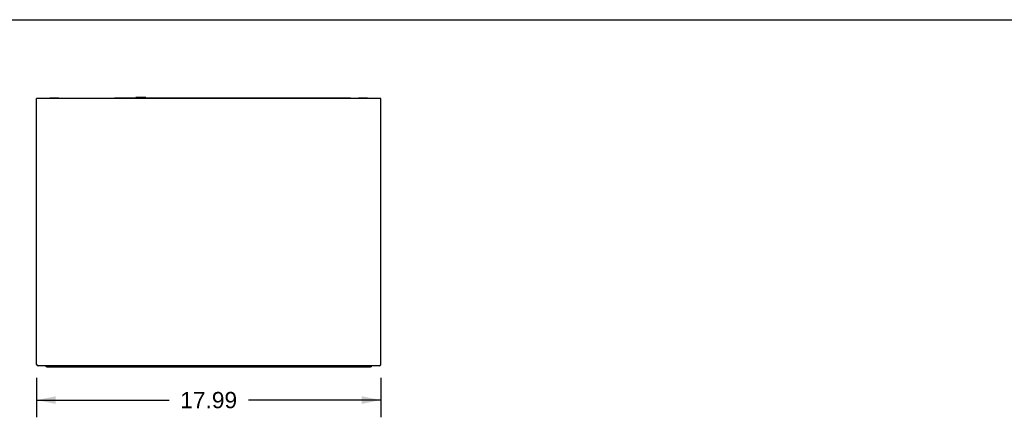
# Model space of a CAD drawing. Header units: inches. Extents: x 0 to 170, y 0 to 110.
# Tile 9 of 12: x 37 to 88, y 89 to 110. Entities that reach past the tile are written whole.
import ezdxf

# ---------------------------------------------------------------- set-up
doc = ezdxf.new("R2010")
doc.units = ezdxf.units.IN
doc.header["$LTSCALE"] = 9.35
doc.header["$MEASUREMENT"] = 0
doc.layers.get('0').update_dxf_attribs({"linetype": 'CONTINUOUS'})
doc.layers.add('DIMENSIONS', color=7, linetype='CONTINUOUS')
doc.styles.get("Standard").update_dxf_attribs({"font": 'arial.ttf'})
doc.dimstyles.new('DIMSTYLE_1', dxfattribs={"dimtxt": 0.85, "dimasz": 1, "dimexe": 0.09, "dimexo": 0.07, "dimgap": 0.0425, "dimtad": 0, "dimtih": 1, "dimtoh": 1, "dimzin": 4, "dimdsep": 46, "dimtxsty": 'Standard', "dimblk": '_FILLED', "dimblk1": '_FILLED', "dimblk2": '_FILLED', "dimcen": 0.09, "dimazin": 1, "dimtfac": 1, "dimtdec": 3, "dimtofl": 0, "dimtmove": 0, "dimatfit": 3, "dimldrblk": '_FILLED', "dimfxl": 0, "dimtolj": 1, "dimtzin": 4, "dimarcsym": 0})

# ---------------------------------------------------------------- blocks, each defined once
blk = doc.blocks.new('_FILLED')
at = {"color": 0, "linetype": 'ByBlock'}
blk.add_solid([(0, 0), (-1, 0.2), (-1, -0.2)], dxfattribs=at)
blk = doc.blocks.new('*D1')
at = {"layer": 'DIMENSIONS', "color": 2, "linetype": 'Continuous'}
for p, q in [((37.804, 91.276), (37.804, 89.218)), ((55.797, 91.276), (55.797, 89.218)), ((37.804, 90.118), (44.726, 90.118)), ((55.797, 90.118), (48.875, 90.118))]:
    blk.add_line(p, q, dxfattribs=at)
at = {"layer": 'DIMENSIONS', "color": 2, "linetype": 'Continuous', "rotation": 180}
blk.add_blockref('_FILLED', (37.804, 90.118), dxfattribs=at)
at = {"layer": 'DIMENSIONS', "color": 2, "linetype": 'Continuous'}
blk.add_blockref('_FILLED', (55.797, 90.118), dxfattribs=at)
at = {"layer": 'DIMENSIONS', "color": 2, "linetype": 'Continuous', "insert": (46.801, 90.543), "char_height": 0.85, "width": 3.29888, "attachment_point": 2, "line_spacing_factor": 0.9}
blk.add_mtext('17.99 ', dxfattribs=at)

msp = doc.modelspace()

# ---------------------------------------------------------------- linework, layer by layer
at = {"color": 7, "linetype": 'Continuous'}
for p, q in [((0, 110), (170, 110)), ((37.8045, 91.9755), (37.8045, 105.8785)), ((55.7966, 105.878), (37.8045, 105.878)), ((38.4933, 105.9094), (38.4933, 105.8804)), ((38.4933, 105.9094), (38.966, 105.9094)), ((38.6115, 105.9094), (38.6115, 105.8804)), ((38.8479, 105.9094), (38.8479, 105.8804)), ((38.966, 105.9094), (38.966, 105.8804)), ((41.8793, 105.9173), (41.8793, 105.8804)), ((41.8793, 105.9173), (54.084, 105.9173)), ((42.3517, 105.9173), (42.3517, 105.8804)), ((42.9934, 105.9173), (42.9934, 105.9409)), ((43.521, 105.9409), (42.9934, 105.9409)), ((43.521, 105.9173), (43.521, 105.9409)), ((46.5641, 105.9094), (46.5641, 105.8804)), ((46.5641, 105.9094), (47.0369, 105.9094)), ((46.6823, 105.9094), (46.6823, 105.8804)), ((46.9187, 105.9094), (46.9187, 105.8804)), ((47.0369, 105.9094), (47.0369, 105.8804)), ((53.6115, 105.9173), (53.6115, 105.8804)), ((54.084, 105.9173), (54.084, 105.8804)), ((54.2218, 105.9016), (54.084, 105.9016)), ((54.084, 105.8976), (54.2218, 105.8976)), ((54.2204, 105.8835), (54.2218, 105.8976)), ((54.2218, 105.8976), (54.2218, 105.9016)), ((54.635, 105.9094), (55.1078, 105.9094)), ((54.635, 105.9094), (54.635, 105.8804)), ((54.7532, 105.9094), (54.7532, 105.8804)), ((54.9896, 105.9094), (54.9896, 105.8804)), ((55.1078, 105.9094), (55.1078, 105.8804)), ((55.7966, 91.9755), (55.7966, 105.8785)), ((37.8176, 91.9561), (37.8045, 91.9755)), ((37.8307, 91.9382), (37.8176, 91.9561)), ((55.7178, 91.9016), (37.8832, 91.9016)), ((38.336, 91.8622), (55.2651, 91.8622)), ((38.8871, 91.9016), (38.8871, 91.8622)), ((39.0052, 91.9016), (39.0052, 91.8622)), ((39.0446, 91.8853), (39.0446, 91.8622)), ((54.5564, 91.8622), (54.5564, 91.9016)), ((54.5958, 91.9016), (54.5958, 91.8622)), ((54.7139, 91.9016), (54.7139, 91.8622)), ((55.731, 91.9041), (55.7178, 91.9016))]:
    msp.add_line(p, q, dxfattribs=at)
for points in [[(37.8832, 91.9016), (37.8701, 91.9041), (37.857, 91.9113), (37.8438, 91.923), (37.8307, 91.9382)], [(55.7572, 91.923), (55.7441, 91.9113), (55.731, 91.9041)], [(55.7966, 91.9755), (55.7835, 91.9561), (55.7703, 91.9382), (55.7572, 91.923)]]:
    msp.add_lwpolyline(points, dxfattribs=at)
for centre, start, end in [((37.8832, 91.9803), 180, 270), ((38.336, 91.9409), 213.86103, 270), ((55.2651, 91.9409), 270, 329.88818), ((55.7178, 91.9803), 270, 345.00049)]:
    msp.add_arc(centre, 0.0787, start, end, dxfattribs=at)

# ---------------------------------------------------------------- dimensions: what is measured, and where the dimension line sits
at = {"layer": 'DIMENSIONS', "color": 2, "linetype": 'Continuous'}
dim = msp.add_linear_dim(base=(37.8045, 90.1179), p1=(55.7966, 91.3455), p2=(37.8045, 91.3455), angle=180, text='<> ', dimstyle='DIMSTYLE_1', dxfattribs=at)
dim.commit()
dim.dimension.update_dxf_attribs({"geometry": '*D1', "text_midpoint": (46.6362, 90.1179), "dimtype": 160})

doc.saveas('drawing.dxf')
